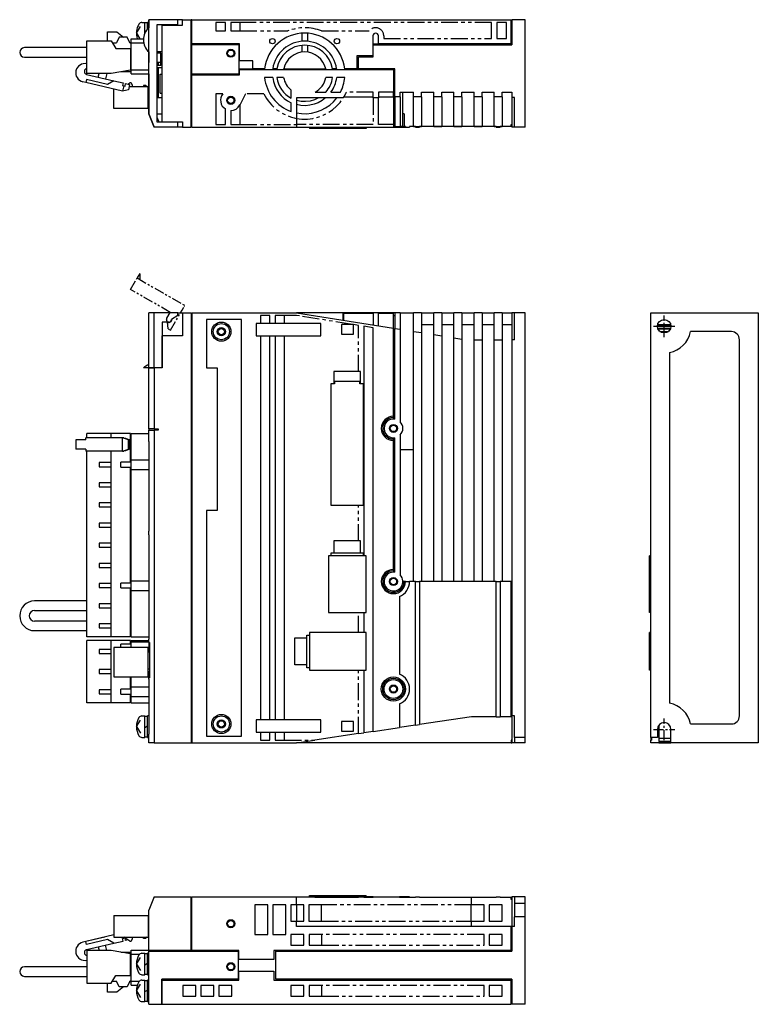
# Model space of a CAD drawing. Extents: x -620 to -13, y -252 to 114.
# Tile 2 of 2: x -288 to -13, y -252 to 114. Entities that reach past the tile are written whole.
import ezdxf

# ---------------------------------------------------------------- set-up
doc = ezdxf.new("R2010")
doc.units = 0
doc.linetypes.add('CENTER', pattern=[2, 1.25, -0.25, 0.25, -0.25])
doc.linetypes.add('PHANTOM', pattern=[2.5, 1.25, -0.25, 0.25, -0.25, 0.25, -0.25])
for name, color, linetype in [('CENTER', 6, 'CENTER'), ('OUTLINE', 7, 'CONTINUOUS'), ('PHANTOM', 3, 'PHANTOM'), ('THIN_LINE', 6, 'CONTINUOUS')]:
    doc.layers.add(name, color=color, linetype=linetype)

msp = doc.modelspace()

# ---------------------------------------------------------------- linework, layer by layer
at = {"layer": 'CENTER', "ltscale": 3}
for p, q in [((-48.23, -4), (-48.23, 4)), ((-52.23, 0), (-44.23, 0)), ((-48.23, -154), (-48.23, -146)), ((-52.23, -150), (-44.23, -150))]:
    msp.add_line(p, q, dxfattribs=at)
at = {"layer": 'OUTLINE'}
for p, q in [((-239.93, 79.09), (-239.93, 114.09)), ((-229.14, 114.09), (-239.93, 114.09)), ((-239.93, 114.09), (-239.93, 114.09)), ((-239.93, 114.09), (-239.93, 111.08)), ((-229.14, 112.12), (-229.14, 114.09)), ((-227.33, 114.09), (-229.14, 114.09)), ((-227.33, 114.09), (-224.13, 114.09)), ((-227.33, 112.09), (-227.33, 114.09)), ((-223.93, 114.09), (-224.13, 114.09)), ((-224.13, 74.09), (-224.13, 114.09)), ((-223.93, 105.09), (-223.93, 114.09)), ((-223.93, 114.09), (-105.13, 114.09)), ((-105.13, 105.09), (-105.13, 114.09)), ((-99.93, 114.09), (-104.93, 114.09)), ((-104.93, 114.09), (-104.93, 104.79)), ((-99.93, 74.09), (-99.93, 114.09)), ((-244.53, 109.09), (-243.06, 111.56)), ((-242.47, 113.09), (-241.43, 113.09)), ((-241.43, 108.99), (-241.43, 113.09)), ((-240.43, 112.89), (-241.43, 112.89)), ((-240.43, 110.57), (-240.43, 113.09)), ((-239.93, 113.09), (-240.43, 113.09)), ((-236.93, 112.12), (-236.93, 76.06)), ((-229.14, 112.12), (-236.93, 112.12)), ((-234.93, 112.09), (-227.33, 112.09)), ((-234.93, 76.09), (-234.93, 112.09)), ((-233.4, 112.12), (-233.4, 112.09)), ((-231.47, 112.09), (-231.47, 112.12)), ((-230.73, 112.09), (-230.73, 112.12)), ((-224.13, 113.09), (-223.93, 113.09)), ((-214.93, 113.09), (-214.93, 109.89)), ((-211.43, 113.09), (-214.93, 113.09)), ((-211.43, 109.89), (-211.43, 113.09)), ((-209.43, 113.09), (-209.43, 109.89)), ((-205.93, 113.09), (-209.43, 113.09)), ((-205.93, 109.89), (-205.93, 113.09)), ((-106.93, 113.09), (-110.43, 113.09)), ((-110.43, 113.09), (-110.43, 107.09)), ((-106.93, 107.09), (-106.93, 113.09)), ((-105.13, 113.09), (-104.93, 113.09)), ((-255.33, 109.58), (-251.83, 109.58)), ((-255.33, 106.17), (-255.33, 109.58)), ((-250.93, 107.59), (-251.93, 105.49)), ((-251.83, 109.58), (-249.35, 107.59)), ((-247.93, 107.59), (-250.93, 107.59)), ((-246.93, 105.49), (-247.93, 107.59)), ((-246.51, 105.49), (-246.51, 106.99)), ((-246.51, 106.99), (-241.91, 106.99)), ((-244.53, 109.09), (-243.28, 106.99)), ((-214.93, 109.89), (-211.43, 109.89)), ((-209.43, 109.89), (-205.93, 109.89)), ((-182.93, 106.05), (-182.93, 109.06)), ((-180.93, 109.06), (-180.93, 106.05)), ((-156.53, 108.09), (-156.53, 100.59)), ((-154.53, 105.09), (-154.53, 108.09)), ((-110.43, 107.09), (-106.93, 107.09)), ((-282.41, 103.69), (-286.16, 103.69)), ((-262.93, 103.69), (-282.41, 103.69)), ((-262.93, 106.17), (-253.93, 106.17)), ((-262.93, 94.02), (-262.93, 106.17)), ((-253.93, 106.17), (-252.23, 103.39)), ((-253.52, 105.49), (-251.93, 105.49)), ((-252.23, 103.39), (-246.73, 103.39)), ((-247.05, 105.75), (-246.73, 105.49)), ((-246.93, 105.49), (-246.51, 105.49)), ((-246.73, 103.39), (-246.51, 103.39)), ((-246.73, 103.39), (-246.73, 95.34)), ((-246.51, 95.39), (-246.51, 105.49)), ((-246.51, 105.49), (-241.83, 105.49)), ((-223.93, 105.09), (-223.93, 104.89)), ((-206.23, 105.09), (-223.93, 105.09)), ((-223.93, 93.79), (-223.93, 104.89)), ((-223.93, 104.89), (-206.43, 104.89)), ((-206.43, 104.89), (-206.43, 93.79)), ((-206.23, 98.79), (-206.23, 105.09)), ((-182.93, 102.03), (-182.93, 104.54)), ((-180.93, 104.54), (-180.93, 102.03)), ((-156.53, 105.09), (-154.53, 105.09)), ((-156.43, 104.79), (-104.93, 104.79)), ((-156.43, 100.29), (-156.43, 104.79)), ((-105.13, 105.09), (-154.53, 105.09)), ((-286.16, 100.15), (-282.41, 100.15)), ((-282.41, 100.15), (-262.93, 100.15)), ((-239.93, 102.1), (-239.93, 98.19)), ((-236.93, 102.29), (-234.93, 102.29)), ((-235.38, 101.59), (-236.93, 101.59)), ((-235.38, 96.99), (-235.38, 101.59)), ((-162.53, 100.59), (-162.53, 95.79)), ((-156.53, 100.59), (-162.53, 100.59)), ((-161.93, 100.29), (-156.43, 100.29)), ((-161.93, 95.79), (-161.93, 100.29)), ((-246.73, 95.34), (-253.93, 94.02)), ((-246.51, 96.79), (-246.73, 96.79)), ((-246.51, 93.99), (-246.51, 95.39)), ((-246.51, 95.39), (-239.93, 95.39)), ((-239.93, 98.19), (-239.93, 98.19)), ((-235.38, 98.19), (-236.93, 98.19)), ((-235.38, 96.99), (-236.93, 96.99)), ((-236.93, 96.29), (-234.93, 96.29)), ((-236.43, 98.19), (-236.43, 96.99)), ((-236.43, 96.29), (-236.43, 85.14)), ((-201.23, 98.79), (-206.23, 98.79)), ((-206.23, 95.59), (-206.23, 95.79)), ((-206.23, 95.79), (-201.23, 95.79)), ((-206.23, 95.59), (-148.93, 95.59)), ((-206.23, 93.59), (-206.23, 95.59)), ((-201.23, 95.79), (-201.23, 98.79)), ((-196.83, 95.79), (-201.23, 95.79)), ((-192.29, 95.79), (-193.81, 95.79)), ((-189.75, 95.79), (-174.11, 95.79)), ((-170.05, 95.79), (-171.57, 95.79)), ((-162.53, 95.79), (-167.03, 95.79)), ((-148.43, 95.79), (-161.93, 95.79)), ((-148.93, 95.59), (-148.93, 87.09)), ((-148.43, 85.39), (-148.43, 95.79)), ((-263.07, 91.81), (-263.32, 90.74)), ((-255.28, 89.96), (-263.07, 91.81)), ((-263.04, 93.75), (-252.9, 91.35)), ((-253.93, 94.02), (-262.93, 94.02)), ((-258.73, 92.73), (-258.43, 94.02)), ((-255.55, 94.02), (-256.01, 92.09)), ((-246.51, 94.69), (-250.26, 94.69)), ((-246.51, 93.99), (-239.93, 93.99)), ((-239.93, 93.99), (-239.93, 93.59)), ((-239.93, 93.59), (-239.93, 80.59)), ((-239.93, 93.59), (-239.93, 93.59)), ((-235.73, 93.79), (-234.93, 93.79)), ((-235.73, 86.79), (-235.73, 93.79)), ((-223.93, 93.79), (-223.93, 93.59)), ((-206.43, 93.79), (-223.93, 93.79)), ((-223.93, 93.59), (-206.23, 93.59)), ((-223.93, 74.09), (-223.93, 93.59)), ((-193.84, 92.59), (-196.86, 92.59)), ((-189.79, 92.59), (-192.32, 92.59)), ((-171.54, 92.59), (-174.07, 92.59)), ((-167.01, 92.59), (-170.02, 92.59)), ((-263.32, 90.74), (-264.47, 91.01)), ((-249.7, 87.5), (-263.32, 90.74)), ((-252.9, 91.35), (-255.28, 89.96)), ((-252.93, 81.05), (-252.93, 88.27)), ((-252.9, 91.35), (-249.49, 90.54)), ((-252.9, 91.35), (-249.49, 90.54)), ((-249.49, 90.54), (-249.72, 89.56)), ((-249.72, 89.56), (-249.24, 89.45)), ((-249.24, 89.45), (-249.7, 87.5)), ((-247.52, 88.01), (-249.7, 87.5)), ((-249.24, 89.45), (-248.75, 89.33)), ((-248.75, 89.33), (-248.52, 90.31)), ((-248.52, 90.31), (-247.06, 89.96)), ((-247.68, 90.11), (-246.93, 90.65)), ((-247.06, 89.96), (-247.52, 88.01)), ((-240.13, 89.05), (-247.28, 89.05)), ((-246.13, 89.85), (-246.13, 89.05)), ((-241.13, 89.65), (-241.93, 89.65)), ((-241.93, 89.65), (-241.93, 89.05)), ((-240.53, 89.05), (-241.13, 89.65)), ((-240.13, 81.05), (-240.13, 89.05)), ((-239.93, 88.45), (-240.13, 88.65)), ((-239.93, 87.65), (-240.13, 87.65)), ((-236.93, 85.14), (-234.93, 85.14)), ((-235.73, 86.79), (-234.93, 86.79)), ((-212.38, 86.49), (-214.93, 86.49)), ((-214.93, 86.49), (-214.93, 75.09)), ((-186.93, 84.86), (-186.93, 87.85)), ((-184.93, 84.96), (-184.93, 84.03)), ((-167.59, 84.96), (-184.93, 84.96)), ((-178.06, 87.09), (-174.1, 87.09)), ((-172.18, 87.09), (-168.66, 87.09)), ((-156.43, 85.26), (-167.4, 85.26)), ((-154.43, 84.96), (-156.43, 84.96)), ((-154.43, 87.09), (-154.43, 84.96)), ((-148.93, 87.09), (-154.43, 87.09)), ((-148.93, 85.26), (-154.43, 85.26)), ((-154.43, 75.09), (-154.43, 84.96)), ((-148.93, 85.26), (-148.93, 87.09)), ((-148.93, 85.59), (-148.43, 85.59)), ((-148.93, 85.26), (-148.93, 75.09)), ((-148.43, 85.39), (-148.43, 74.39)), ((-146.43, 85.39), (-148.43, 85.39)), ((-146.43, 85.39), (-146.43, 87.09)), ((-146.43, 87.09), (-141.43, 87.09)), ((-146.43, 85.39), (-146.43, 74.39)), ((-145.43, 74.39), (-145.43, 87.09)), ((-141.43, 85.39), (-141.43, 87.09)), ((-141.43, 74.39), (-141.43, 85.39)), ((-138.43, 85.39), (-141.43, 85.39)), ((-138.43, 85.39), (-138.43, 87.09)), ((-138.43, 87.09), (-133.93, 87.09)), ((-138.43, 85.39), (-138.43, 74.39)), ((-133.93, 85.39), (-133.93, 87.09)), ((-133.93, 74.39), (-133.93, 85.39)), ((-130.93, 85.39), (-133.93, 85.39)), ((-130.93, 85.39), (-130.93, 87.09)), ((-130.93, 87.09), (-126.43, 87.09)), ((-130.93, 85.39), (-130.93, 74.39)), ((-126.43, 85.39), (-126.43, 87.09)), ((-126.43, 74.39), (-126.43, 85.39)), ((-123.43, 85.39), (-126.43, 85.39)), ((-123.43, 85.39), (-123.43, 87.09)), ((-123.43, 87.09), (-118.93, 87.09)), ((-123.43, 85.39), (-123.43, 74.39)), ((-118.93, 85.39), (-118.93, 87.09)), ((-118.93, 74.39), (-118.93, 85.39)), ((-115.93, 85.39), (-118.93, 85.39)), ((-115.93, 85.39), (-115.93, 87.09)), ((-115.93, 87.09), (-111.43, 87.09)), ((-115.93, 85.39), (-115.93, 74.39)), ((-111.43, 85.39), (-111.43, 87.09)), ((-111.43, 74.39), (-111.43, 85.39)), ((-108.43, 85.39), (-111.43, 85.39)), ((-108.43, 85.39), (-108.43, 87.09)), ((-108.43, 87.09), (-104.93, 87.09)), ((-108.43, 85.39), (-108.43, 74.39)), ((-104.93, 87.09), (-104.93, 85.09)), ((-104.93, 85.09), (-104.93, 74.09)), ((-103.93, 85.09), (-104.93, 85.09)), ((-103.93, 74.09), (-103.93, 85.09)), ((-240.13, 81.05), (-252.93, 81.05)), ((-239.93, 82.45), (-240.13, 82.45)), ((-211.43, 75.09), (-211.43, 80.86)), ((-205.93, 82.59), (-206.05, 82.36)), ((-205.93, 75.09), (-205.93, 82.59)), ((-186.93, 79.95), (-186.93, 83.18)), ((-184.93, 84.03), (-184.93, 82.47)), ((-184.93, 82.47), (-184.93, 79.39)), ((-239.93, 80.59), (-239.93, 80.59)), ((-239.93, 80.59), (-239.93, 79.09)), ((-239.93, 80.59), (-239.93, 80.59)), ((-237.93, 74.09), (-239.93, 79.09)), ((-239.93, 79.09), (-237.93, 74.09)), ((-236.93, 79.09), (-234.93, 79.09)), ((-236.93, 77.82), (-236.23, 76.09)), ((-209.43, 80.29), (-209.43, 75.09)), ((-184.93, 79.39), (-184.93, 77.36)), ((-184.93, 77.36), (-184.93, 75.09)), ((-144.93, 79.09), (-145.43, 79.09)), ((-144.93, 79.09), (-144.93, 74.39)), ((-229.14, 74.09), (-237.93, 74.09)), ((-237.93, 74.09), (-237.93, 74.09)), ((-236.93, 76.06), (-229.14, 76.06)), ((-236.23, 76.09), (-234.93, 76.09)), ((-234.93, 76.06), (-234.93, 76.09)), ((-234.93, 76.09), (-227.33, 76.09)), ((-233.4, 76.09), (-233.4, 76.06)), ((-231.47, 76.06), (-231.47, 76.09)), ((-229.14, 74.09), (-229.14, 76.06)), ((-227.33, 74.09), (-229.14, 74.09)), ((-227.33, 76.09), (-227.33, 74.09)), ((-227.33, 74.09), (-224.13, 74.09)), ((-224.13, 75.09), (-223.93, 75.09)), ((-223.93, 74.09), (-184.93, 74.09)), ((-214.93, 75.09), (-211.43, 75.09)), ((-209.43, 75.09), (-205.93, 75.09)), ((-184.93, 75.09), (-184.93, 74.09)), ((-184.93, 74.09), (-148.93, 74.09)), ((-180.13, 74.09), (-180.13, 73.59)), ((-173.13, 73.59), (-180.13, 73.59)), ((-173.13, 74.09), (-173.13, 73.59)), ((-159.13, 73.59), (-173.13, 73.59)), ((-159.13, 74.09), (-159.13, 73.59)), ((-159.03, 73.59), (-159.13, 73.59)), ((-159.03, 74.09), (-159.03, 73.59)), ((-148.93, 75.09), (-154.43, 75.09)), ((-148.93, 75.09), (-148.93, 74.09)), ((-148.93, 74.69), (-148.43, 74.69)), ((-148.43, 74.39), (-148.93, 74.39)), ((-148.93, 74.09), (-144.43, 74.09)), ((-148.43, 74.39), (-146.43, 74.39)), ((-145.43, 74.39), (-146.43, 74.39)), ((-145.43, 74.39), (-144.93, 74.39)), ((-144.43, 74.39), (-144.93, 74.39)), ((-144.43, 74.39), (-144.43, 74.09)), ((-144.43, 74.09), (-142.93, 74.09)), ((-142.93, 74.29), (-142.93, 74.09)), ((-140.68, 74.29), (-142.93, 74.29)), ((-141.43, 74.39), (-138.43, 74.39)), ((-140.68, 74.29), (-140.68, 74.09)), ((-140.68, 74.09), (-139.18, 74.09)), ((-139.18, 74.29), (-139.18, 74.09)), ((-110.68, 74.29), (-139.18, 74.29)), ((-133.93, 74.39), (-130.93, 74.39)), ((-126.43, 74.39), (-123.43, 74.39)), ((-118.93, 74.39), (-115.93, 74.39)), ((-111.43, 74.39), (-108.43, 74.39)), ((-110.68, 74.29), (-110.68, 74.09)), ((-110.68, 74.09), (-109.18, 74.09)), ((-109.18, 74.29), (-109.18, 74.09)), ((-105.13, 74.29), (-109.18, 74.29)), ((-105.13, 74.29), (-105.13, 75.09)), ((-105.13, 75.09), (-104.93, 75.09)), ((-103.93, 74.09), (-104.93, 74.09)), ((-99.93, 74.09), (-103.93, 74.09)), ((-237.93, 5), (-239.93, 5)), ((-239.93, -15.45), (-239.93, 5)), ((-237.93, -15.45), (-237.93, 5)), ((-229.14, 5), (-237.93, 5)), ((-229.14, 4), (-231.47, 2.52)), ((-229.14, 4), (-229.14, 5)), ((-229.14, 5), (-227.33, 5)), ((-227.33, 5), (-227.33, -3.6)), ((-227.33, 5), (-224.13, 5)), ((-224.13, 5), (-224.13, -155)), ((-224.13, 4), (-223.93, 4)), ((-223.93, 5), (-223.93, -155)), ((-223.93, 5), (-184.93, 5)), ((-198.43, 4), (-198.43, 1)), ((-194.93, 4), (-198.43, 4)), ((-194.93, 1), (-194.93, 4)), ((-192.93, 4), (-192.93, 1)), ((-189.43, 4), (-192.93, 4)), ((-189.43, 1), (-189.43, 4)), ((-167.59, 5), (-184.93, 5)), ((-184.93, 5), (-148.93, -0.7)), ((-166.44, 5), (-167.59, 5)), ((-167.59, 2.25), (-167.59, 5)), ((-156.43, 4.7), (-167.4, 4.7)), ((-167.4, 2.22), (-167.4, 4.7)), ((-156.43, 5), (-166.44, 5)), ((-166.44, 4.7), (-166.44, 5)), ((-154.43, 5), (-156.43, 5)), ((-156.43, 5), (-156.43, 0.49)), ((-148.93, 5), (-154.43, 5)), ((-154.43, 0.17), (-154.43, 5)), ((-148.93, 4.7), (-154.43, 4.7)), ((-148.43, 5), (-148.93, 5)), ((-148.93, 4.7), (-148.93, 5)), ((-148.93, -0.7), (-148.93, 4.7)), ((-148.93, 4), (-148.43, 4)), ((-146.43, 5), (-148.43, 5)), ((-148.43, 5), (-148.43, -0.78)), ((-146.43, 5), (-141.43, 5)), ((-146.43, 5), (-146.43, -1.1)), ((-138.43, 5), (-141.43, 5)), ((-141.43, -1.89), (-141.43, 5)), ((-138.43, 5), (-133.93, 5)), ((-138.43, 5), (-138.43, -2.36)), ((-130.93, 5), (-133.93, 5)), ((-133.93, -3.08), (-133.93, 5)), ((-130.93, 5), (-126.43, 5)), ((-130.93, 5), (-130.93, -3.55)), ((-123.43, 5), (-126.43, 5)), ((-126.43, -4.27), (-126.43, 5)), ((-123.43, 5), (-118.93, 5)), ((-123.43, 5), (-123.43, -4.74)), ((-115.93, 5), (-118.93, 5)), ((-118.93, -5), (-118.93, 5)), ((-115.93, 5), (-111.43, 5)), ((-115.93, 5), (-115.93, -5)), ((-108.43, 5), (-111.43, 5)), ((-111.43, -5), (-111.43, 5)), ((-108.43, 5), (-104.93, 5)), ((-108.43, 5), (-108.43, -5)), ((-103.93, 5), (-104.93, 5)), ((-104.93, 5), (-104.93, -5)), ((-99.93, 5), (-103.93, 5)), ((-103.93, -5), (-103.93, 5)), ((-99.93, -153), (-99.93, 5)), ((-53.23, 5), (-13.23, 5)), ((-53.23, -153), (-53.23, 5)), ((-13.23, 5), (-13.23, -155)), ((-234.96, 1.53), (-234.96, -15.45)), ((-232.43, 1.53), (-234.96, 1.53)), ((-234.96, 1), (-234.93, 1)), ((-234.93, 1.53), (-234.93, 1)), ((-231.47, 2.52), (-231.47, 2.5)), ((-218.43, 2.5), (-218.43, -15.5)), ((-205.43, 2.5), (-218.43, 2.5)), ((-205.43, -152.5), (-205.43, 2.5)), ((-199.93, 1), (-199.93, -3.5)), ((-198.43, 1), (-199.93, 1)), ((-194.93, 1), (-198.43, 1)), ((-192.93, 1), (-194.93, 1)), ((-175.93, 1), (-192.93, 1)), ((-175.93, -3.5), (-175.93, 1)), ((-164.17, 0.7), (-168.23, 0.7)), ((-168.23, 0.7), (-168.23, -2.9)), ((-163.73, 0.7), (-164.17, 0.7)), ((-163.73, 0.63), (-163.73, 0.7)), ((-163.73, -2.9), (-163.73, 0.63)), ((-159.93, 0.03), (-159.93, -85.4)), ((-156.43, -0.53), (-159.93, 0.03)), ((-133.93, 0.48), (-138.43, 0.48)), ((-126.43, 0.48), (-130.93, 0.48)), ((-118.93, 0.48), (-123.43, 0.48)), ((-111.43, 0.48), (-115.93, 0.48)), ((-104.93, 0.48), (-108.43, 0.48)), ((-50.72, 0.17), (-45.73, 0.17)), ((-45.77, 0.49), (-50.68, 0.49)), ((-227.33, -3.6), (-234.93, -3.6)), ((-234.93, -15.5), (-234.93, -3.6)), ((-199.93, -3.5), (-198.43, -3.5)), ((-198.43, -3.5), (-194.93, -3.5)), ((-198.43, -3.5), (-198.43, -146.5)), ((-194.93, -3.5), (-192.93, -3.5)), ((-194.93, -146.5), (-194.93, -3.5)), ((-192.93, -3.5), (-175.93, -3.5)), ((-192.93, -3.5), (-192.93, -146.5)), ((-189.43, -146.5), (-189.43, -3.5)), ((-168.23, -2.9), (-163.73, -2.9)), ((-156.43, -150.79), (-156.43, -0.53)), ((-148.93, -33.5), (-148.93, -0.7)), ((-148.93, -0.98), (-148.43, -0.98)), ((-148.43, -0.78), (-146.43, -1.1)), ((-148.43, -34.54), (-148.43, -0.78)), ((-146.43, -1.1), (-146.43, -35.55)), ((-141.43, -1.89), (-138.43, -2.36)), ((-141.43, -95), (-141.43, -1.89)), ((-138.43, -2.36), (-138.43, -95)), ((-133.93, -3.08), (-130.93, -3.55)), ((-133.93, -95), (-133.93, -3.08)), ((-130.93, -3.55), (-130.93, -95)), ((-45.73, -0.13), (-50.72, -0.13)), ((-45.85, -0.78), (-50.6, -0.78)), ((-45.98, -1.1), (-50.47, -1.1)), ((-49.86, -1.89), (-46.59, -1.89)), ((-47.41, -2.36), (-49.04, -2.36)), ((-23.23, -2), (-38.43, -2)), ((-126.43, -4.27), (-123.43, -4.74)), ((-126.43, -95), (-126.43, -4.27)), ((-123.43, -4.74), (-123.43, -95)), ((-118.93, -5), (-115.93, -5)), ((-118.93, -95), (-118.93, -5)), ((-115.93, -5), (-115.93, -95)), ((-111.43, -5), (-108.43, -5)), ((-111.43, -95), (-111.43, -5)), ((-108.43, -5), (-108.43, -95)), ((-104.93, -5), (-104.93, -145)), ((-103.93, -5), (-104.93, -5)), ((-20.23, -145), (-20.23, -5)), ((-46.23, -9.8), (-46.23, -140.2)), ((-239.93, -15.45), (-241.93, -15.45)), ((-237.93, -15.45), (-239.93, -15.45)), ((-239.93, -15.5), (-237.93, -15.5)), ((-239.93, -38.2), (-239.93, -15.5)), ((-234.96, -15.45), (-237.93, -15.45)), ((-234.93, -15.5), (-237.93, -15.5)), ((-237.93, -15.5), (-237.93, -38.2)), ((-237.63, -15.5), (-237.63, -15.45)), ((-236.23, -15.45), (-236.23, -15.5)), ((-218.43, -15.5), (-214.43, -15.5)), ((-214.43, -15.5), (-214.43, -68.5)), ((-161.93, -16.88), (-171.13, -16.88)), ((-171.13, -16.88), (-171.13, -21.44)), ((-161.13, -16.88), (-161.93, -16.88)), ((-161.13, -21.44), (-161.13, -16.88)), ((-172.2, -21.44), (-172.2, -66.55)), ((-171.13, -21.44), (-172.2, -21.44)), ((-170.83, -21.44), (-171.13, -21.44)), ((-170.83, -20.55), (-170.83, -21.44)), ((-161.43, -20.55), (-170.83, -20.55)), ((-161.43, -21.44), (-161.43, -20.55)), ((-161.13, -21.44), (-161.43, -21.44)), ((-160.06, -21.44), (-161.13, -21.44)), ((-160.06, -66.55), (-160.06, -21.44)), ((-148.93, -34), (-148.93, -33.5)), ((-148.93, -34), (-148.93, -34.5)), ((-253.93, -39.9), (-262.93, -39.9)), ((-262.93, -41.5), (-262.93, -39.9)), ((-246.73, -39.9), (-253.93, -39.9)), ((-253.93, -41.5), (-253.93, -39.9)), ((-246.73, -50.6), (-246.73, -39.9)), ((-246.51, -49.7), (-246.51, -39.9)), ((-246.51, -39.9), (-239.93, -39.9)), ((-239.93, -38.2), (-239.93, -38.7)), ((-237.93, -38.2), (-239.93, -38.2)), ((-239.93, -38.7), (-237.93, -38.7)), ((-239.93, -42.85), (-239.93, -38.7)), ((-237.93, -38.2), (-236.43, -38.2)), ((-236.43, -38.7), (-237.93, -38.7)), ((-237.93, -38.7), (-237.93, -155)), ((-236.43, -38.2), (-236.43, -38.7)), ((-264.47, -42.3), (-267.1, -42.3)), ((-267.1, -42.3), (-267.1, -45.7)), ((-263.32, -42.3), (-264.47, -42.3)), ((-263.32, -42.3), (-263.32, -41.5)), ((-249.7, -41.5), (-263.32, -41.5)), ((-249.24, -41.5), (-249.7, -41.5)), ((-249.7, -46.5), (-249.7, -41.5)), ((-247.52, -42.3), (-249.7, -41.5)), ((-249.24, -41.5), (-248.75, -41.7)), ((-248.75, -41.7), (-248.52, -41.7)), ((-248.52, -41.7), (-247.06, -42.3)), ((-247.06, -42.3), (-247.52, -42.3)), ((-247.52, -45.7), (-247.52, -42.3)), ((-247.06, -45.7), (-247.06, -42.3)), ((-246.51, -41.3), (-246.73, -41.3)), ((-239.93, -42.85), (-239.93, -76.3)), ((-239.81, -42.85), (-239.93, -42.85)), ((-239.81, -76.3), (-239.81, -42.85)), ((-148.93, -41.5), (-148.93, -42)), ((-148.93, -42.5), (-148.93, -42)), ((-148.93, -90.5), (-148.93, -42.5)), ((-148.43, -91.54), (-148.43, -41.46)), ((-146.43, -40.45), (-146.43, -92.55)), ((-264.47, -45.7), (-267.1, -45.7)), ((-263.32, -45.7), (-264.47, -45.7)), ((-263.32, -45.7), (-263.32, -46.5)), ((-249.7, -46.5), (-263.32, -46.5)), ((-262.93, -115.6), (-262.93, -46.5)), ((-253.93, -50.75), (-253.93, -46.5)), ((-249.7, -46.5), (-247.52, -45.7)), ((-249.7, -46.5), (-249.24, -46.5)), ((-248.75, -46.3), (-249.24, -46.5)), ((-248.52, -46.3), (-248.75, -46.3)), ((-247.06, -45.7), (-248.52, -46.3)), ((-247.06, -45.7), (-247.52, -45.7)), ((-141.43, -46), (-146.43, -46)), ((-258.43, -50.75), (-258.43, -52.25)), ((-253.93, -50.75), (-258.43, -50.75)), ((-253.93, -52.25), (-253.93, -50.75)), ((-246.51, -50.6), (-250.26, -50.6)), ((-250.26, -52.4), (-250.26, -50.6)), ((-246.51, -53.3), (-246.51, -49.7)), ((-246.51, -49.7), (-239.93, -49.7)), ((-258.43, -52.25), (-253.93, -52.25)), ((-253.93, -58.25), (-253.93, -52.25)), ((-250.26, -52.4), (-246.51, -52.4)), ((-246.73, -95.6), (-246.73, -52.4)), ((-246.51, -94.7), (-246.51, -53.3)), ((-246.51, -53.3), (-239.93, -53.3)), ((-258.43, -58.25), (-258.43, -59.75)), ((-253.93, -58.25), (-258.43, -58.25)), ((-253.93, -59.75), (-253.93, -58.25)), ((-258.43, -59.75), (-253.93, -59.75)), ((-253.93, -65.75), (-253.93, -59.75)), ((-258.43, -65.75), (-258.43, -67.25)), ((-253.93, -65.75), (-258.43, -65.75)), ((-253.93, -67.25), (-253.93, -65.75)), ((-258.43, -67.25), (-253.93, -67.25)), ((-253.93, -73.25), (-253.93, -67.25)), ((-218.43, -68.5), (-218.43, -152.5)), ((-214.43, -68.5), (-218.43, -68.5)), ((-172.2, -66.55), (-161.93, -66.55)), ((-161.93, -66.55), (-160.06, -66.55)), ((-258.43, -73.25), (-258.43, -74.75)), ((-253.93, -73.25), (-258.43, -73.25)), ((-253.93, -74.75), (-253.93, -73.25)), ((-258.43, -74.75), (-253.93, -74.75)), ((-253.93, -80.75), (-253.93, -74.75)), ((-239.93, -76.3), (-239.81, -76.3)), ((-239.93, -77.6), (-239.93, -76.3)), ((-239.93, -77.6), (-239.93, -116.5)), ((-239.81, -77.6), (-239.93, -77.6)), ((-239.81, -116.5), (-239.81, -77.6)), ((-161.93, -79.9), (-171.13, -79.9)), ((-171.13, -79.9), (-171.13, -84.43)), ((-161.13, -79.9), (-161.93, -79.9)), ((-161.13, -84.43), (-161.13, -79.9)), ((-258.43, -80.75), (-258.43, -82.25)), ((-253.93, -80.75), (-258.43, -80.75)), ((-258.43, -82.25), (-253.93, -82.25)), ((-253.93, -82.25), (-253.93, -80.75)), ((-253.93, -88.25), (-253.93, -82.25)), ((-159.13, -85.4), (-173.13, -85.4)), ((-173.13, -85.4), (-173.13, -106.5)), ((-171.13, -84.43), (-172.23, -84.43)), ((-172.23, -84.43), (-172.23, -85.4)), ((-161.13, -84.43), (-171.13, -84.43)), ((-160.03, -84.43), (-161.13, -84.43)), ((-160.03, -85.4), (-160.03, -84.43)), ((-159.13, -106.5), (-159.13, -85.4)), ((-53.23, -85.4), (-53.73, -85.4)), ((-53.73, -106.5), (-53.73, -85.4)), ((-258.43, -88.25), (-258.43, -89.75)), ((-253.93, -88.25), (-258.43, -88.25)), ((-258.43, -89.75), (-253.93, -89.75)), ((-253.93, -89.75), (-253.93, -88.25)), ((-253.93, -95.75), (-253.93, -89.75)), ((-148.93, -91), (-148.93, -90.5)), ((-148.93, -91), (-148.93, -91.5)), ((-246.51, -94.7), (-239.93, -94.7)), ((-246.51, -98.3), (-246.51, -94.7)), ((-144.93, -95), (-145.43, -95)), ((-144.43, -95), (-144.93, -95)), ((-144.43, -95), (-142.93, -95)), ((-140.68, -95), (-142.93, -95)), ((-140.68, -95), (-139.18, -95)), ((-140.68, -148.46), (-140.68, -95)), ((-110.68, -95), (-139.18, -95)), ((-139.18, -95), (-139.18, -148.24)), ((-110.68, -95), (-109.18, -95)), ((-110.68, -145.4), (-110.68, -95)), ((-105.13, -95), (-109.18, -95)), ((-109.18, -95), (-109.18, -145.4)), ((-105.13, -95), (-104.93, -95)), ((-105.13, -145.4), (-105.13, -95)), ((-258.43, -95.75), (-258.43, -97.25)), ((-253.93, -95.75), (-258.43, -95.75)), ((-258.43, -97.25), (-253.93, -97.25)), ((-253.93, -97.25), (-253.93, -95.75)), ((-253.93, -103.25), (-253.93, -97.25)), ((-246.51, -95.6), (-250.26, -95.6)), ((-250.26, -97.4), (-250.26, -95.6)), ((-250.26, -97.4), (-246.51, -97.4)), ((-246.73, -115.6), (-246.73, -97.4)), ((-246.51, -115.6), (-246.51, -98.3)), ((-246.51, -98.3), (-239.93, -98.3)), ((-262.93, -102.23), (-282.41, -102.23)), ((-146.68, -100.56), (-146.68, -129.44)), ((-282.41, -105.77), (-262.93, -105.77)), ((-258.43, -103.25), (-258.43, -104.75)), ((-253.93, -103.25), (-258.43, -103.25)), ((-258.43, -104.75), (-253.93, -104.75)), ((-253.93, -104.75), (-253.93, -103.25)), ((-253.93, -110.75), (-253.93, -104.75)), ((-262.93, -109.73), (-282.41, -109.73)), ((-173.13, -106.5), (-159.13, -106.5)), ((-159.93, -106.5), (-159.93, -114)), ((-53.23, -106.5), (-53.73, -106.5)), ((-282.41, -113.27), (-262.93, -113.27)), ((-258.43, -110.75), (-258.43, -112.25)), ((-253.93, -110.75), (-258.43, -110.75)), ((-258.43, -112.25), (-253.93, -112.25)), ((-253.93, -112.25), (-253.93, -110.75)), ((-253.93, -115.6), (-253.93, -112.25)), ((-253.93, -115.6), (-262.93, -115.6)), ((-262.93, -140.1), (-262.93, -116.9)), ((-253.93, -116.9), (-262.93, -116.9)), ((-246.73, -115.6), (-253.93, -115.6)), ((-246.73, -116.9), (-253.93, -116.9)), ((-253.93, -120.25), (-253.93, -116.9)), ((-246.51, -114.2), (-246.73, -114.2)), ((-246.73, -118.3), (-246.73, -116.9)), ((-246.51, -115.6), (-239.93, -115.6)), ((-246.51, -116.9), (-239.93, -116.9)), ((-246.51, -117.4), (-246.51, -116.9)), ((-239.93, -116.5), (-239.81, -116.5)), ((-239.93, -117.68), (-239.93, -116.5)), ((-185.63, -126), (-185.63, -116)), ((-185.63, -116), (-181.1, -116)), ((-181.1, -114.9), (-180.13, -114.9)), ((-181.1, -116), (-181.1, -114.9)), ((-181.1, -126), (-181.1, -116)), ((-159.03, -114), (-180.13, -114)), ((-180.13, -114), (-180.13, -128)), ((-159.03, -128), (-159.03, -114)), ((-53.23, -114), (-53.73, -114)), ((-53.73, -128), (-53.73, -114)), ((-253.93, -120.25), (-258.43, -120.25)), ((-258.43, -120.25), (-258.43, -121.75)), ((-253.93, -121.75), (-253.93, -120.25)), ((-252.93, -119.49), (-252.93, -130.49)), ((-240.13, -119.49), (-252.93, -119.49)), ((-246.51, -118.3), (-250.26, -118.3)), ((-250.26, -119.49), (-250.26, -118.3)), ((-246.51, -117.4), (-239.93, -117.4)), ((-246.51, -119.49), (-246.51, -117.4)), ((-240.13, -130.49), (-240.13, -119.49)), ((-239.93, -117.68), (-239.93, -121.34)), ((-239.63, -117.68), (-239.93, -117.68)), ((-239.63, -117.68), (-239.63, -130.8)), ((-258.43, -121.75), (-253.93, -121.75)), ((-253.93, -127.75), (-253.93, -121.75)), ((-240.13, -121), (-239.93, -121)), ((-239.63, -121.34), (-240.13, -121.34)), ((-253.93, -127.75), (-258.43, -127.75)), ((-258.43, -127.75), (-258.43, -129.25)), ((-253.93, -129.25), (-253.93, -127.75)), ((-239.63, -127.64), (-240.13, -127.64)), ((-181.1, -126), (-185.63, -126)), ((-181.1, -127.1), (-181.1, -126)), ((-180.13, -127.1), (-181.1, -127.1)), ((-180.13, -128), (-159.03, -128)), ((-159.93, -128), (-159.93, -151.31)), ((-53.23, -128), (-53.73, -128)), ((-258.43, -129.25), (-253.93, -129.25)), ((-253.93, -135.25), (-253.93, -129.25)), ((-252.93, -130.49), (-240.13, -130.49)), ((-246.73, -135.1), (-246.73, -130.49)), ((-246.51, -134.2), (-246.51, -130.49)), ((-239.63, -128.64), (-240.13, -128.64)), ((-239.93, -128.64), (-239.93, -130.8)), ((-239.93, -130.8), (-239.63, -130.8)), ((-239.93, -131.36), (-239.93, -130.8)), ((-239.93, -131.36), (-239.93, -151.8)), ((-239.74, -131.36), (-239.93, -131.36)), ((-239.74, -151.8), (-239.74, -131.36)), ((-253.93, -135.25), (-258.43, -135.25)), ((-258.43, -135.25), (-258.43, -136.75)), ((-253.93, -136.75), (-253.93, -135.25)), ((-246.51, -135.1), (-250.26, -135.1)), ((-250.26, -136.9), (-250.26, -135.1)), ((-246.51, -137.8), (-246.51, -134.2)), ((-246.51, -134.2), (-239.93, -134.2)), ((-258.43, -136.75), (-253.93, -136.75)), ((-253.93, -140.1), (-253.93, -136.75)), ((-250.26, -136.9), (-246.51, -136.9)), ((-246.73, -140.1), (-246.73, -136.9)), ((-246.51, -138.7), (-246.73, -138.7)), ((-246.51, -137.8), (-239.93, -137.8)), ((-246.51, -140.1), (-246.51, -137.8)), ((-253.93, -140.1), (-262.93, -140.1)), ((-246.73, -140.1), (-253.93, -140.1)), ((-246.51, -140.1), (-239.93, -140.1)), ((-146.68, -140.56), (-146.68, -149.35)), ((-244.53, -149), (-243.06, -146.53)), ((-242.47, -145), (-241.43, -145)), ((-241.43, -149), (-241.43, -145)), ((-240.43, -145.2), (-241.43, -145.2)), ((-240.43, -149), (-240.43, -145)), ((-239.93, -145), (-240.43, -145)), ((-199.93, -146.5), (-199.93, -151)), ((-198.43, -146.5), (-199.93, -146.5)), ((-194.93, -146.5), (-198.43, -146.5)), ((-192.93, -146.5), (-194.93, -146.5)), ((-175.93, -146.5), (-192.93, -146.5)), ((-175.93, -151), (-175.93, -146.5)), ((-119.93, -145.4), (-139.18, -148.24)), ((-110.68, -145.4), (-119.93, -145.4)), ((-110.68, -145.4), (-109.18, -145.4)), ((-105.13, -145.4), (-109.18, -145.4)), ((-104.93, -145.4), (-105.13, -145.4)), ((-104.93, -145.4), (-104.93, -145)), ((-103.93, -145), (-104.93, -145)), ((-104.93, -145.4), (-104.93, -155)), ((-103.93, -153), (-103.93, -145)), ((-244.53, -149), (-243.06, -151.47)), ((-241.43, -149.29), (-240.43, -148.71)), ((-241.43, -153), (-241.43, -149)), ((-240.43, -153), (-240.43, -149)), ((-168.23, -147.1), (-168.23, -150.7)), ((-163.73, -147.1), (-168.23, -147.1)), ((-163.73, -150.7), (-163.73, -147.1)), ((-156.43, -150.79), (-146.68, -149.35)), ((-140.68, -148.46), (-146.68, -149.35)), ((-140.68, -148.46), (-139.18, -148.24)), ((-50.73, -150), (-50.73, -153)), ((-50.23, -148.5), (-50.23, -154.34)), ((-45.73, -155), (-45.73, -150)), ((-38.43, -148), (-23.23, -148)), ((-242.47, -153), (-241.43, -153)), ((-241.43, -152.8), (-240.43, -152.8)), ((-240.43, -153), (-239.93, -153)), ((-239.93, -151.8), (-239.74, -151.8)), ((-239.93, -155), (-239.93, -151.8)), ((-218.43, -152.5), (-205.43, -152.5)), ((-199.93, -151), (-198.43, -151)), ((-198.43, -151), (-194.93, -151)), ((-198.43, -151), (-198.43, -154)), ((-194.93, -151), (-192.93, -151)), ((-194.93, -154), (-194.93, -151)), ((-192.93, -151), (-175.93, -151)), ((-192.93, -151), (-192.93, -154)), ((-189.43, -154), (-189.43, -151)), ((-161.93, -151.6), (-178.16, -154)), ((-168.23, -150.7), (-163.73, -150.7)), ((-161.93, -151.6), (-159.93, -151.31)), ((-156.43, -150.79), (-159.93, -151.31)), ((-103.93, -153), (-103.93, -155)), ((-99.93, -153), (-103.93, -153)), ((-99.93, -155), (-99.93, -153)), ((-53.23, -153), (-53.23, -154)), ((-50.73, -153), (-53.23, -153)), ((-52.93, -153), (-52.93, -154)), ((-45.73, -153.35), (-50.23, -153.35)), ((-237.93, -155), (-239.93, -155)), ((-237.93, -155), (-224.13, -155)), ((-223.93, -154), (-224.13, -154)), ((-224.13, -155), (-223.93, -155)), ((-223.93, -155), (-184.93, -155)), ((-198.43, -154), (-194.93, -154)), ((-192.93, -154), (-189.43, -154)), ((-184.93, -155), (-178.16, -154)), ((-105.13, -155), (-184.93, -155)), ((-104.93, -154), (-105.13, -154)), ((-105.13, -154), (-105.13, -155)), ((-105.13, -155), (-104.93, -155)), ((-103.93, -155), (-104.93, -155)), ((-99.93, -155), (-103.93, -155)), ((-53.23, -154), (-52.93, -154)), ((-53.23, -155), (-53.23, -154)), ((-50.23, -155), (-53.23, -155)), ((-50.23, -154.34), (-45.73, -154.34)), ((-50.23, -154.6), (-50.23, -155)), ((-45.73, -154.6), (-50.23, -154.6)), ((-50.23, -155), (-45.73, -155)), ((-13.23, -155), (-45.73, -155)), ((-237.93, -212.33), (-239.93, -217.33)), ((-237.93, -212.33), (-224.13, -212.33)), ((-224.13, -232.33), (-224.13, -212.33)), ((-223.93, -232.33), (-223.93, -212.33)), ((-223.93, -212.33), (-184.93, -212.33)), ((-184.93, -212.33), (-178.16, -212.33)), ((-184.93, -215.33), (-184.93, -212.33)), ((-180.13, -212.33), (-180.13, -211.83)), ((-180.13, -211.83), (-159.03, -211.83)), ((-161.93, -212.33), (-178.16, -212.33)), ((-178.16, -212.33), (-178.16, -212.63)), ((-161.93, -212.33), (-159.93, -212.33)), ((-161.93, -212.63), (-161.93, -212.33)), ((-159.03, -212.33), (-159.93, -212.33)), ((-159.93, -212.33), (-159.93, -212.63)), ((-159.03, -212.33), (-159.03, -211.83)), ((-156.43, -212.33), (-159.03, -212.33)), ((-156.43, -212.33), (-146.68, -212.33)), ((-156.43, -212.63), (-156.43, -212.33)), ((-142.93, -212.33), (-146.68, -212.33)), ((-146.68, -212.33), (-146.68, -212.53)), ((-142.93, -212.53), (-142.93, -212.33)), ((-140.68, -212.33), (-139.18, -212.33)), ((-140.68, -212.53), (-140.68, -212.33)), ((-139.18, -212.33), (-139.18, -212.53)), ((-110.68, -212.33), (-109.18, -212.33)), ((-110.68, -212.53), (-110.68, -212.33)), ((-109.18, -212.33), (-109.18, -212.53)), ((-103.93, -212.33), (-104.93, -212.33)), ((-104.93, -212.33), (-104.93, -213.33)), ((-103.93, -212.33), (-103.93, -214.83)), ((-99.93, -212.33), (-103.93, -212.33)), ((-99.93, -214.83), (-99.93, -212.33)), ((-223.93, -213.33), (-224.13, -213.33)), ((-200.43, -215.33), (-200.43, -226.33)), ((-195.63, -215.33), (-200.43, -215.33)), ((-195.63, -226.33), (-195.63, -215.33)), ((-193.73, -215.33), (-193.73, -226.33)), ((-188.93, -215.33), (-193.73, -215.33)), ((-188.93, -226.33), (-188.93, -215.33)), ((-187.03, -215.33), (-187.03, -221.33)), ((-184.93, -215.33), (-187.03, -215.33)), ((-185, -215.33), (-185, -221.33)), ((-182.23, -215.33), (-184.93, -215.33)), ((-182.43, -215.33), (-182.43, -221.33)), ((-182.38, -215.33), (-182.38, -221.33)), ((-182.23, -221.33), (-182.23, -215.33)), ((-180.43, -215.33), (-180.43, -221.33)), ((-175.63, -215.33), (-180.43, -215.33)), ((-161.93, -212.63), (-178.16, -212.63)), ((-175.63, -221.33), (-175.63, -215.33)), ((-156.43, -212.63), (-159.93, -212.63)), ((-140.68, -212.53), (-146.68, -212.53)), ((-119.93, -212.53), (-139.18, -212.53)), ((-120.08, -215.33), (-120.08, -221.33)), ((-110.68, -212.53), (-119.93, -212.53)), ((-119.93, -215.33), (-119.93, -212.53)), ((-108.53, -215.33), (-113.33, -215.33)), ((-113.33, -215.33), (-113.33, -221.33)), ((-105.13, -212.53), (-109.18, -212.53)), ((-108.53, -221.33), (-108.53, -215.33)), ((-105.13, -213.33), (-105.13, -212.53)), ((-104.93, -213.33), (-105.13, -213.33)), ((-104.93, -213.33), (-104.93, -223.33)), ((-103.93, -214.83), (-103.93, -219.83)), ((-99.93, -214.83), (-103.93, -214.83)), ((-99.93, -219.83), (-99.93, -214.83)), ((-252.93, -219.29), (-240.13, -219.29)), ((-252.93, -219.29), (-252.93, -227.29)), ((-240.13, -219.29), (-240.13, -227.29)), ((-239.93, -232.33), (-239.93, -217.33)), ((-103.93, -223.33), (-103.93, -219.83)), ((-99.93, -219.83), (-103.93, -219.83)), ((-99.93, -252.33), (-99.93, -219.83)), ((-239.93, -220.69), (-240.13, -220.69)), ((-239.93, -221.74), (-240.13, -221.74)), ((-187.03, -221.33), (-184.93, -221.33)), ((-184.93, -221.33), (-182.23, -221.33)), ((-184.93, -223.43), (-184.93, -221.33)), ((-105.13, -223.43), (-184.93, -223.43)), ((-180.43, -221.33), (-175.63, -221.33)), ((-119.93, -223.43), (-119.93, -221.33)), ((-113.33, -221.33), (-108.53, -221.33)), ((-104.93, -223.43), (-105.13, -223.43)), ((-105.13, -232.33), (-105.13, -223.43)), ((-103.93, -223.33), (-104.93, -223.33)), ((-104.93, -223.33), (-104.93, -232.53)), ((-252.93, -226.51), (-263.32, -228.97)), ((-239.93, -224.84), (-240.13, -224.84)), ((-239.93, -225.89), (-240.13, -225.89)), ((-239.93, -226.69), (-240.13, -226.89)), ((-200.43, -226.33), (-195.63, -226.33)), ((-193.73, -226.33), (-188.93, -226.33)), ((-187.03, -226.33), (-187.03, -230.33)), ((-182.23, -226.33), (-187.03, -226.33)), ((-182.23, -230.33), (-182.23, -226.33)), ((-180.33, -226.33), (-180.33, -230.33)), ((-175.53, -226.33), (-180.33, -226.33)), ((-175.53, -230.33), (-175.53, -226.33)), ((-113.33, -226.33), (-113.33, -230.33)), ((-108.53, -226.33), (-113.33, -226.33)), ((-108.53, -230.33), (-108.53, -226.33)), ((-263.32, -228.97), (-264.47, -229.25)), ((-256.21, -227.29), (-263.32, -228.97)), ((-263.07, -230.04), (-263.32, -228.97)), ((-255.28, -228.2), (-263.07, -230.04)), ((-263.04, -231.99), (-252.9, -229.58)), ((-255.55, -232.25), (-256.01, -230.32)), ((-252.9, -229.58), (-255.28, -228.2)), ((-252.93, -227.29), (-240.13, -227.29)), ((-252.9, -229.58), (-249.49, -228.77)), ((-252.9, -229.58), (-249.49, -228.77)), ((-250.13, -227.29), (-249.14, -227.29)), ((-249.72, -227.8), (-249.24, -227.68)), ((-249.49, -228.77), (-249.72, -227.8)), ((-249.33, -227.29), (-249.24, -227.68)), ((-248.75, -227.57), (-249.24, -227.68)), ((-246.93, -228.89), (-249.14, -227.29)), ((-248.52, -228.54), (-248.75, -227.57)), ((-247.68, -228.34), (-248.52, -228.54)), ((-246.13, -227.29), (-246.13, -228.09)), ((-241.93, -227.89), (-241.93, -227.29)), ((-241.13, -227.89), (-241.93, -227.89)), ((-240.53, -227.29), (-241.13, -227.89)), ((-187.03, -230.33), (-182.23, -230.33)), ((-180.33, -230.33), (-175.53, -230.33)), ((-113.33, -230.33), (-108.53, -230.33)), ((-262.93, -232.25), (-262.93, -244.4)), ((-253.93, -232.25), (-262.93, -232.25)), ((-258.73, -230.97), (-258.43, -232.25)), ((-246.73, -233.58), (-253.93, -232.25)), ((-250.26, -232.93), (-246.51, -232.93)), ((-246.73, -241.63), (-246.73, -233.58)), ((-246.51, -233.63), (-246.51, -232.23)), ((-246.51, -232.23), (-239.93, -232.23)), ((-246.51, -243.73), (-246.51, -233.63)), ((-246.51, -233.63), (-243.31, -233.63)), ((-242.47, -233.33), (-241.43, -233.33)), ((-241.43, -241.33), (-241.43, -233.33)), ((-240.43, -233.53), (-241.43, -233.53)), ((-240.43, -241.33), (-240.43, -233.33)), ((-239.93, -233.33), (-240.43, -233.33)), ((-239.93, -232.53), (-239.93, -232.33)), ((-224.13, -232.33), (-239.93, -232.33)), ((-239.93, -252.33), (-239.93, -232.53)), ((-239.93, -232.53), (-206.63, -232.53)), ((-235.13, -232.33), (-235.13, -232.53)), ((-206.43, -232.33), (-223.93, -232.33)), ((-206.63, -232.53), (-206.63, -243.03)), ((-206.43, -235.63), (-206.43, -232.33)), ((-193.43, -232.33), (-193.43, -235.63)), ((-105.13, -232.33), (-193.43, -232.33)), ((-192.73, -232.53), (-104.93, -232.53)), ((-192.73, -243.03), (-192.73, -232.53)), ((-246.51, -235.03), (-246.73, -235.03)), ((-244.53, -237.33), (-243.06, -234.86)), ((-244.53, -237.33), (-243.06, -239.79)), ((-241.43, -237.61), (-240.43, -237.04)), ((-193.43, -235.63), (-206.43, -235.63)), ((-282.41, -238.38), (-286.16, -238.38)), ((-262.93, -238.38), (-282.41, -238.38)), ((-253.93, -244.4), (-252.23, -241.63)), ((-252.23, -241.63), (-246.73, -241.63)), ((-246.73, -241.63), (-246.51, -241.63)), ((-242.47, -241.33), (-241.43, -241.33)), ((-241.43, -241.13), (-240.43, -241.13)), ((-240.43, -241.33), (-239.93, -241.33)), ((-206.43, -240.03), (-193.43, -240.03)), ((-206.43, -243.33), (-206.43, -240.03)), ((-193.43, -240.03), (-193.43, -243.33)), ((-286.16, -241.92), (-282.41, -241.92)), ((-282.41, -241.92), (-262.93, -241.92)), ((-262.93, -244.4), (-253.93, -244.4)), ((-255.33, -247.81), (-255.33, -244.4)), ((-253.52, -243.73), (-251.93, -243.73)), ((-250.93, -245.83), (-251.93, -243.73)), ((-246.93, -243.73), (-247.93, -245.83)), ((-246.73, -243.73), (-247.05, -243.99)), ((-246.93, -243.73), (-246.51, -243.73)), ((-246.51, -245.23), (-246.51, -243.73)), ((-246.51, -243.73), (-243.41, -243.73)), ((-246.51, -245.23), (-244.18, -245.23)), ((-244.53, -247.33), (-243.06, -244.86)), ((-242.47, -243.33), (-241.43, -243.33)), ((-241.43, -251.33), (-241.43, -243.33)), ((-240.43, -243.53), (-241.43, -243.53)), ((-240.43, -251.33), (-240.43, -243.33)), ((-239.93, -243.33), (-240.43, -243.33)), ((-235.13, -252.33), (-235.13, -243.03)), ((-206.63, -243.03), (-235.13, -243.03)), ((-234.93, -243.33), (-206.43, -243.33)), ((-234.93, -252.33), (-234.93, -243.33)), ((-227.23, -245.33), (-227.23, -249.33)), ((-222.43, -245.33), (-227.23, -245.33)), ((-222.43, -249.33), (-222.43, -245.33)), ((-220.53, -245.33), (-220.53, -249.33)), ((-215.73, -245.33), (-220.53, -245.33)), ((-215.73, -249.33), (-215.73, -245.33)), ((-213.83, -245.33), (-213.83, -249.33)), ((-209.03, -245.33), (-213.83, -245.33)), ((-209.03, -249.33), (-209.03, -245.33)), ((-193.43, -243.33), (-105.13, -243.33)), ((-104.93, -243.03), (-192.73, -243.03)), ((-187.03, -245.33), (-187.03, -249.33)), ((-182.23, -245.33), (-187.03, -245.33)), ((-182.23, -249.33), (-182.23, -245.33)), ((-180.33, -245.33), (-180.33, -249.33)), ((-175.53, -245.33), (-180.33, -245.33)), ((-175.53, -249.33), (-175.53, -245.33)), ((-113.33, -245.33), (-113.33, -249.33)), ((-108.53, -245.33), (-113.33, -245.33)), ((-108.53, -249.33), (-108.53, -245.33)), ((-105.13, -252.33), (-105.13, -243.33)), ((-104.93, -243.03), (-104.93, -252.33)), ((-251.83, -247.81), (-255.33, -247.81)), ((-249.35, -245.83), (-251.83, -247.81)), ((-247.93, -245.83), (-250.93, -245.83)), ((-244.53, -247.33), (-243.06, -249.79)), ((-241.43, -247.61), (-240.43, -247.04)), ((-242.47, -251.33), (-241.43, -251.33)), ((-241.43, -251.13), (-240.43, -251.13)), ((-240.43, -251.33), (-239.93, -251.33)), ((-239.93, -252.33), (-235.13, -252.33)), ((-234.93, -252.13), (-235.13, -252.13)), ((-234.93, -252.33), (-235.13, -252.33)), ((-234.93, -252.33), (-105.13, -252.33)), ((-227.23, -249.33), (-222.43, -249.33)), ((-220.53, -249.33), (-215.73, -249.33)), ((-213.83, -249.33), (-209.03, -249.33)), ((-187.03, -249.33), (-182.23, -249.33)), ((-180.33, -249.33), (-175.53, -249.33)), ((-113.33, -249.33), (-108.53, -249.33)), ((-105.13, -251.33), (-104.93, -251.33)), ((-99.93, -252.33), (-104.93, -252.33))]:
    msp.add_line(p, q, dxfattribs=at)
at = {"layer": 'OUTLINE', "flags": 128}
for points in [[(-176.74, 84.96), (-178.28, 84.25), (-179.91, 83.79), (-181.59, 83.6), (-183.28, 83.68), (-184.93, 84.03)], [(-174.14, 84.96), (-175.46, 83.98), (-176.9, 83.19), (-178.44, 82.61), (-180.04, 82.24), (-181.67, 82.09), (-183.32, 82.17), (-184.93, 82.47)], [(-184.93, 79.39), (-183.09, 79.14), (-181.23, 79.11), (-179.37, 79.31), (-177.56, 79.74), (-175.82, 80.39), (-174.17, 81.25), (-172.64, 82.31), (-171.25, 83.56), (-170.03, 84.96)]]:
    msp.add_lwpolyline(points, dxfattribs=at)
at = {"layer": 'OUTLINE'}
for centre, radius in [((-193.93, 106.09), 1), ((-169.93, 106.09), 1), ((-209.43, 101.59), 1.2), ((-209.43, 84.09), 1.2), ((-212.93, -2), 3.56), ((-212.93, -2), 3), ((-48.23, 0), 2.5), ((-212.93, -2), 1.2), ((-148.93, -38), 1.2), ((-148.93, -95), 1.2), ((-148.93, -135), 4.5), ((-148.93, -135), 4), ((-148.93, -135), 3.5), ((-148.93, -135), 1.2), ((-212.93, -148), 3.56), ((-212.93, -148), 3), ((-212.93, -148), 1.2), ((-209.43, -222.33), 1.2), ((-209.43, -238.33), 1.2)]:
    msp.add_circle(centre, radius, dxfattribs=at)
for centre, radius, start, end in [((-238.03, 109.09), 6.5, 148.7193, 198.8491), ((-242.47, 111.79), 1.3, 90, 148.7193), ((-235.88, 106.59), 6.05, 132.0338, 227.9662), ((-181.93, 94.09), 15, 6.5075, 173.4925), ((-155.53, 108.09), 1, 0, 180), ((-286.16, 101.92), 1.77, 90, 270), ((-181.93, 94.09), 12, 8.1443, 171.8557), ((-181.93, 94.09), 10.5, 9.3175, 170.6825), ((-181.93, 94.09), 8, 12.2689, 167.7311), ((-263.68, 94.33), 3.42, 77.2554, 256.64), ((-262.78, 94.82), 1.1, 97.6425, 256.64), ((-181.93, 94.09), 15, 173.4925, 174.2608), ((-181.93, 94.09), 12, 171.8557, 172.8192), ((-181.93, 94.09), 10.5, 170.6825, 171.7868), ((-181.93, 94.09), 8, 167.7311, 169.1931), ((-181.93, 94.09), 8, 10.8069, 12.2689), ((-181.93, 94.09), 10.5, 8.2132, 9.3175), ((-181.93, 94.09), 12, 7.1808, 8.1443), ((-181.93, 94.09), 15, 5.7392, 6.5075), ((-181.93, 94.09), 15, 185.7392, 250.5288), ((-181.93, 94.09), 12, 187.1808, 245.3757), ((-181.93, 94.09), 10.5, 188.2132, 241.5631), ((-181.93, 94.09), 8, 190.8069, 231.3178), ((-181.93, 94.09), 8, 298.955, 349.1931), ((-181.93, 94.09), 10.5, 318.1897, 351.7868), ((-181.93, 94.09), 12, 324.3147, 352.8192), ((-181.93, 94.09), 15, 332.1819, 354.2608), ((-246.93, 89.85), 0.8, 0, 90), ((-209.43, 84.09), 3.8, 140.8333, 238.2431), ((-209.43, 84.09), 3.8, 270, 332.8647), ((-232.43, 2.5), 1.05, 246.8011, 3.885), ((-232.43, 2.5), 0.965, 270, 0), ((-48.23, 0), 10, 281.537, 348.463), ((-23.23, -5), 3, 0, 90), ((-235.88, -23.59), 10.15, 113.525, 126.5931), ((-148.93, -38), 4.5, 90, 270), ((-148.93, -38), 4, 90, 270), ((-148.93, -38), 3.5, 81.7868, 278.2132), ((-148.93, -38), 3.5, 315.5847, 44.4153), ((-148.93, -95), 4.5, 90, 0), ((-148.93, -95), 4, 90, 0), ((-148.93, -95), 3.5, 81.7868, 44.4153), ((-148.93, -95), 6, 292.0243, 0), ((-282.41, -107.75), 5.52, 90, 180), ((-282.41, -107.75), 1.98, 90, 270), ((-282.41, -107.75), 5.52, 180, 270), ((-148.93, -135), 6, 292.0243, 67.9757), ((-48.23, -150), 10, 11.537, 78.463), ((-238.03, -149), 6.5, 148.7193, 211.2807), ((-242.47, -146.3), 1.3, 90, 148.7193), ((-23.23, -145), 3, 270, 0), ((-48.23, -150), 2.5, 0, 180), ((-242.47, -151.7), 1.3, 211.2807, 270), ((-263.68, -232.57), 3.42, 103.36, 282.7446), ((-246.93, -228.09), 0.8, 270, 0), ((-262.78, -233.06), 1.1, 103.36, 262.3575), ((-238.03, -237.33), 6.5, 148.7193, 211.2807), ((-242.47, -234.63), 1.3, 90, 148.7193), ((-286.16, -240.15), 1.77, 90, 270), ((-242.47, -240.03), 1.3, 211.2807, 270), ((-238.03, -247.33), 6.5, 148.7193, 211.2807), ((-242.47, -244.63), 1.3, 90, 148.7193), ((-242.47, -250.03), 1.3, 211.2807, 270)]:
    msp.add_arc(centre, radius, start, end, dxfattribs=at)
at = {"layer": 'PHANTOM', "ltscale": 5}
for p, q in [((-112.43, 113.09), (-205.93, 113.09)), ((-112.43, 107.09), (-112.43, 113.09)), ((-205.93, 109.89), (-188.2, 109.89)), ((-175.66, 109.89), (-157.93, 109.89)), ((-152.53, 108.09), (-152.53, 107.09)), ((-152.53, 107.09), (-112.43, 107.09)), ((-203.93, 86.49), (-205.93, 82.59)), ((-197.14, 86.49), (-203.93, 86.49)), ((-156.43, 87.09), (-166.44, 87.09)), ((-156.43, 84.96), (-156.43, 87.09)), ((-156.43, 84.96), (-156.43, 75.09)), ((-205.93, 75.09), (-184.93, 75.09)), ((-156.43, 75.09), (-184.93, 75.09)), ((-185.01, 4), (-189.43, 4)), ((-164.17, 0.7), (-185.01, 4)), ((-161.93, 0.34), (-163.73, 0.63)), ((-161.93, -16.88), (-161.93, 0.34)), ((-161.93, -79.9), (-161.93, -66.55)), ((-161.93, -114), (-161.93, -106.5)), ((-161.93, -151.6), (-161.93, -128)), ((-189.43, -154), (-178.16, -154)), ((-119.93, -215.33), (-175.63, -215.33)), ((-115.23, -215.33), (-119.93, -215.33)), ((-115.23, -221.33), (-115.23, -215.33)), ((-175.63, -221.33), (-119.93, -221.33)), ((-119.93, -221.33), (-115.23, -221.33)), ((-115.23, -226.33), (-175.53, -226.33)), ((-115.23, -230.33), (-115.23, -226.33)), ((-175.53, -230.33), (-115.23, -230.33)), ((-115.23, -245.33), (-175.53, -245.33)), ((-115.23, -249.33), (-115.23, -245.33)), ((-175.53, -249.33), (-115.23, -249.33))]:
    msp.add_line(p, q, dxfattribs=at)
at = {"layer": 'PHANTOM', "ltscale": 3}
for p, q in [((-243.23, 19.7), (-244.22, 17.97)), ((-246.71, 13.67), (-244.22, 17.97)), ((-244.22, 17.97), (-226.52, 7.74)), ((-232, 5.18), (-246.71, 13.67)), ((-233.27, 2.98), (-232, 5.18)), ((-231.84, -1.48), (-227.52, 6.01)), ((-232.71, -0.98), (-232.9, 1.66)), ((-232.71, -0.98), (-231.84, -1.48))]:
    msp.add_line(p, q, dxfattribs=at)
at = {"layer": 'PHANTOM'}
msp.add_line((-227.52, 6.01), (-226.52, 7.74), dxfattribs=at)
at = {"layer": 'PHANTOM', "ltscale": 5, "flags": 128}
msp.add_lwpolyline([(-184.93, 77.36), (-182.94, 77.12), (-180.93, 77.12), (-178.94, 77.36), (-176.99, 77.83), (-175.1, 78.52), (-173.32, 79.43), (-171.65, 80.55), (-170.13, 81.86), (-168.77, 83.33), (-167.59, 84.96)], dxfattribs=at)
at = {"layer": 'PHANTOM', "ltscale": 5}
for centre, radius, start, end in [((-181.93, 94.09), 17, 68.3433, 111.6567), ((-155.53, 108.09), 3, 0, 143.1301), ((-181.93, 94.09), 17, 206.5551, 259.8358), ((-181.93, 94.09), 17, 327.5164, 335.6843)]:
    msp.add_arc(centre, radius, start, end, dxfattribs=at)
at = {"layer": 'PHANTOM', "ltscale": 3}
msp.add_arc((-253.31, 18.53), 10.15, 353.525, 6.5931, dxfattribs=at)
at = {"layer": 'PHANTOM'}
msp.add_arc((-232.43, 2.5), 0.965, 150, 241.1078, dxfattribs=at)
at = {"layer": 'THIN_LINE'}
for centre in [(-209.43, 101.59), (-209.43, 84.09), (-212.93, -2), (-148.93, -38), (-148.93, -95), (-148.93, -135), (-212.93, -148), (-209.43, -222.33), (-209.43, -238.33)]:
    msp.add_circle(centre, 1.5, dxfattribs=at)

doc.saveas('drawing.dxf')
